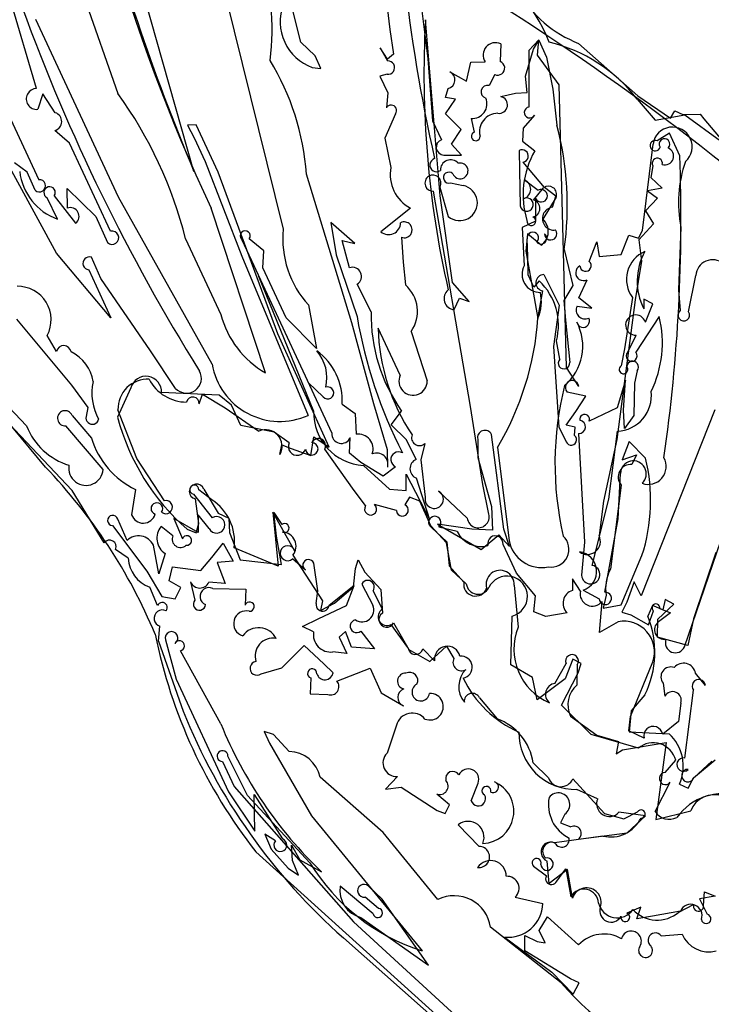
# Model space of a CAD drawing. Extents: x -1.41 to 6.2, y -5.19 to 2.16.
# Tile 10 of 15: x 1.69 to 2.49, y 0.12 to 1.25. Entities that reach past the tile are written whole.
import ezdxf

# ---------------------------------------------------------------- set-up
doc = ezdxf.new("R2010")
doc.units = 0

msp = doc.modelspace()

# ---------------------------------------------------------------- linework, layer by layer
at = {"layer": 'Default', "color": 5, "linetype": 'CONTINUOUS'}
for p, q in [((1.729736, 0.984586), (1.542558, 1.327291)), ((1.74549, 1.326906), (1.800548, 1.169398)), ((1.88853, 1.079311), (1.820594, 1.319087)), ((1.917515, 1.312927), (1.991737, 1.012395)), ((2.148716, 1.290354), (2.158945, 1.209263)), ((1.706598, 1.175029), (1.67607, 1.278603)), ((2.012024, 1.228561), (2.00069, 1.27454)), ((2.112043, 1.269018), (2.114959, 1.243153)), ((1.801248, 1.049586), (1.705648, 1.254602)), ((2.173296, 1.050929), (2.156235, 1.25451)), ((2.114959, 1.243153), (2.119429, 1.214902)), ((1.716851, 0.737619), (1.299014, 1.238999)), ((2.287369, 1.231324), (2.275857, 1.218777)), ((2.281227, 1.220411), (2.287438, 1.230926)), ((2.285684, 1.213522), (2.287369, 1.231324)), ((2.287438, 1.230926), (2.296007, 1.211106)), ((2.02856, 1.212817), (2.012024, 1.228561)), ((2.104051, 1.222034), (2.112528, 1.206987)), ((2.11248, 1.208854), (2.104051, 1.222034)), ((2.243361, 1.226612), (2.242792, 1.20622)), ((2.271917, 1.18929), (2.281227, 1.220411)), ((2.275857, 1.218777), (2.275929, 1.153611)), ((2.333367, 1.227197), (2.401891, 1.166379)), ((2.035349, 1.198049), (2.02856, 1.212817)), ((2.119429, 1.214902), (2.11248, 1.208854)), ((2.158945, 1.209263), (2.164191, 1.137756)), ((2.310767, 1.179453), (2.285684, 1.213522)), ((2.296007, 1.211106), (2.303319, 1.174319)), ((2.025328, 1.199321), (2.035349, 1.198049)), ((2.203779, 1.183599), (2.208693, 1.205568)), ((2.208693, 1.205568), (2.225361, 1.205792)), ((2.111886, 1.191454), (2.103333, 1.18922)), ((2.103333, 1.18922), (2.112899, 1.169904)), ((2.184569, 1.194416), (2.203779, 1.183599)), ((2.236426, 1.191251), (2.229911, 1.178445)), ((2.273837, 1.170278), (2.271917, 1.18929)), ((1.656586, 1.182352), (1.709157, 1.069612)), ((2.1793, 1.164717), (2.182422, 1.174892)), ((2.303319, 1.174319), (2.308291, 1.132581)), ((2.319145, 0.852631), (2.310767, 1.179453)), ((1.713807, 1.168879), (1.708046, 1.150984)), ((1.72822, 1.14704), (1.713807, 1.168879)), ((2.112899, 1.169904), (2.111057, 1.152763)), ((2.190822, 1.162699), (2.1793, 1.164717)), ((2.179331, 1.145671), (2.190822, 1.162699)), ((2.243207, 1.165767), (2.260214, 1.16959)), ((2.260214, 1.16959), (2.273837, 1.170278)), ((2.400918, 1.162831), (2.421768, 1.138541)), ((2.401891, 1.166379), (2.439589, 1.140663)), ((2.439589, 1.140663), (2.4446, 1.149424)), ((2.4446, 1.149424), (2.45368, 1.144807)), ((2.121573, 1.145721), (2.109201, 1.117665)), ((2.19752, 1.127718), (2.179331, 1.145671)), ((2.208968, 1.140554), (2.212717, 1.124451)), ((2.282333, 1.144224), (2.269138, 1.129298)), ((2.421768, 1.138541), (2.456259, 1.14444)), ((2.45368, 1.144807), (2.473919, 1.145195)), ((2.456259, 1.14444), (2.497351, 1.114532)), ((1.8912, 1.133109), (1.881272, 1.132859)), ((1.881272, 1.132859), (1.888918, 1.117915)), ((1.916549, 1.078379), (1.8912, 1.133109)), ((2.164191, 1.137756), (2.174659, 1.11577)), ((2.186399, 1.110751), (2.19752, 1.127718)), ((2.269138, 1.129298), (2.268493, 1.114156)), ((1.744533, 1.112058), (1.727783, 1.126414)), ((1.888918, 1.117915), (1.901543, 1.09084)), ((2.109201, 1.117665), (2.116258, 1.083904)), ((2.438472, 1.12337), (2.424303, 1.114388)), ((2.450194, 1.097352), (2.438472, 1.12337)), ((1.792126, 1.009994), (1.744533, 1.112058)), ((2.19772, 1.098022), (2.186399, 1.110751)), ((2.268493, 1.114156), (2.28266, 1.102986)), ((2.407329, 1.01092), (2.419324, 1.11084)), ((2.177298, 1.098185), (2.19772, 1.098022)), ((2.26459, 1.10339), (2.26505, 1.080311)), ((1.695849, 1.078432), (1.68126, 1.088991)), ((1.901543, 1.09084), (1.9438, 0.981374)), ((2.293754, 1.06075), (2.269363, 1.090036)), ((2.419212, 1.085645), (2.41681, 1.072197)), ((1.705055, 1.057496), (1.695849, 1.078432)), ((1.985367, 0.891361), (1.916549, 1.078379)), ((2.071196, 0.904178), (2.018757, 1.076095)), ((2.26505, 1.080311), (2.265764, 1.039327)), ((2.41681, 1.072197), (2.430039, 1.059821)), ((1.74214, 1.059469), (1.775022, 1.026956)), ((1.742201, 1.036752), (1.74214, 1.059469)), ((2.172874, 1.061081), (2.182599, 1.02708)), ((2.18531, 1.065963), (2.199932, 1.062904)), ((2.270811, 1.069309), (2.286728, 1.057473)), ((2.281037, 1.046084), (2.292554, 1.060103)), ((2.30715, 1.050525), (2.293754, 1.06075)), ((2.430039, 1.059821), (2.412834, 1.0567)), ((1.730889, 1.024068), (1.718848, 1.04883)), ((1.727035, 1.05099), (1.751697, 1.019409)), ((1.909642, 0.856571), (1.801248, 1.049586)), ((2.208314, 0.807616), (2.16567, 1.056503)), ((2.18749, 0.950864), (2.173296, 1.050929)), ((2.283604, 1.047887), (2.283484, 1.021908)), ((2.307269, 1.049296), (2.291953, 1.023896)), ((2.303034, 1.037729), (2.30715, 1.050525)), ((2.424701, 1.048302), (2.410684, 1.0335)), ((2.412834, 1.0567), (2.424701, 1.048302)), ((1.971449, 0.84639), (1.908445, 1.036717)), ((2.13885, 1.036893), (2.104723, 1.009484)), ((1.775022, 1.026956), (1.788651, 0.997021)), ((2.410684, 1.0335), (2.419734, 1.018468)), ((2.046639, 1.020379), (2.053005, 0.982931)), ((2.074603, 0.995769), (2.046639, 1.020379)), ((2.283484, 1.021908), (2.267928, 1.014599)), ((2.267928, 1.014599), (2.270439, 0.970162)), ((2.419734, 1.018468), (2.402898, 1.000251)), ((2.451585, 1.014797), (2.448687, 0.942481)), ((2.128448, 1.003165), (2.130523, 0.974438)), ((2.274158, 1.007063), (2.272241, 0.987089)), ((2.274477, 0.980845), (2.273813, 1.001287)), ((2.289918, 0.993973), (2.274158, 1.007063)), ((2.382541, 0.983052), (2.391386, 1.005577)), ((2.391386, 1.005577), (2.402499, 1.00192)), ((2.402499, 1.00192), (2.407329, 1.01092)), ((1.878975, 1.00121), (1.919679, 0.91392)), ((1.943398, 1.000802), (1.955032, 0.976133)), ((1.969231, 0.987572), (1.952526, 1.001226)), ((2.059873, 0.999229), (2.074603, 0.995769)), ((2.068503, 0.96796), (2.059873, 0.999229)), ((2.345628, 0.97516), (2.354209, 0.997954)), ((2.354209, 0.997954), (2.356896, 0.98096)), ((2.402898, 1.000251), (2.405849, 0.975516)), ((1.792595, 0.910126), (1.729736, 0.984586)), ((1.780744, 0.95553), (1.769977, 0.98008)), ((1.9438, 0.981374), (2.020635, 0.79734)), ((1.968187, 0.967641), (1.969231, 0.987572)), ((2.053005, 0.982931), (2.077101, 0.911539)), ((2.272241, 0.987089), (2.280123, 0.944113)), ((2.274875, 0.959652), (2.274477, 0.980845)), ((2.316672, 0.98882), (2.326613, 0.947536)), ((2.356896, 0.98096), (2.382541, 0.983052)), ((1.955032, 0.976133), (2.047961, 0.776845)), ((1.99507, 0.909989), (1.968187, 0.967641)), ((2.130523, 0.974438), (2.133041, 0.947976)), ((2.405849, 0.975516), (2.398669, 0.930729)), ((1.766868, 0.965568), (1.792595, 0.910126)), ((1.963321, 0.958359), (2.026967, 0.80215)), ((2.281661, 0.94554), (2.274875, 0.959652)), ((2.293266, 0.960043), (2.310757, 0.924593)), ((2.460293, 0.91703), (2.468758, 0.95891)), ((1.838184, 0.871785), (1.780744, 0.95553)), ((2.093529, 0.916916), (2.077399, 0.948879)), ((2.206838, 0.928815), (2.18749, 0.950864)), ((2.287804, 0.952649), (2.281661, 0.94554)), ((2.326613, 0.947536), (2.31613, 0.930022)), ((2.333588, 0.933288), (2.343063, 0.954035)), ((2.280123, 0.944113), (2.286132, 0.90941)), ((2.286132, 0.90941), (2.291938, 0.941235)), ((2.348491, 0.921318), (2.333588, 0.933288)), ((2.395476, 0.93353), (2.386517, 0.874169)), ((2.448687, 0.942481), (2.450844, 0.918494)), ((2.020956, 0.924911), (2.03036, 0.87458)), ((2.189484, 0.919511), (2.195683, 0.932869)), ((2.195683, 0.932869), (2.206838, 0.928815)), ((2.310757, 0.924593), (2.304341, 0.876876)), ((2.31613, 0.930022), (2.318311, 0.90725)), ((2.331643, 0.923556), (2.348491, 0.921318)), ((2.398669, 0.930729), (2.377625, 0.769331)), ((2.408781, 0.931412), (2.4087, 0.920544)), ((2.419166, 0.926285), (2.408781, 0.931412)), ((2.410527, 0.905197), (2.419166, 0.926285)), ((2.426427, 0.911392), (2.39934, 0.870294)), ((1.683233, 0.908305), (1.746885, 0.832294)), ((2.03036, 0.87458), (1.99507, 0.909989)), ((2.096533, 0.810711), (2.071196, 0.904178)), ((2.318311, 0.90725), (2.323018, 0.858546)), ((1.729806, 0.871121), (1.718979, 0.889716)), ((2.044848, 0.760433), (1.985367, 0.891361)), ((2.12707, 0.843817), (2.101479, 0.89817)), ((2.139639, 0.89432), (2.158312, 0.837068)), ((2.3901, 0.870537), (2.399812, 0.890019)), ((2.304341, 0.876876), (2.31046, 0.783515)), ((2.311614, 0.862144), (2.307624, 0.883494)), ((1.86725, 0.828538), (1.838184, 0.871785)), ((2.386517, 0.874169), (2.382501, 0.854604)), ((1.621896, 0.862378), (1.694997, 0.785143)), ((2.333702, 0.830714), (2.319145, 0.852631)), ((2.401062, 0.848935), (2.398121, 0.834363)), ((1.746885, 0.832294), (1.765984, 0.806326)), ((2.020965, 0.83474), (2.037838, 0.818674)), ((2.387427, 0.837994), (2.377892, 0.805864)), ((2.385277, 0.803413), (2.387427, 0.837994)), ((2.398121, 0.834363), (2.397304, 0.79732)), ((1.747938, 0.71039), (1.638778, 0.825238)), ((1.815696, 0.829065), (1.800336, 0.795138)), ((1.917767, 0.820542), (1.851092, 0.823602)), ((1.89461, 0.810482), (1.898508, 0.821958)), ((1.898508, 0.821958), (1.92484, 0.806016)), ((1.932093, 0.80923), (1.917767, 0.820542)), ((2.341697, 0.819507), (2.320042, 0.824272)), ((2.330005, 0.801946), (2.341697, 0.819507)), ((1.942662, 0.785544), (1.932093, 0.80923)), ((2.06002, 0.810142), (2.074895, 0.7993)), ((2.112179, 0.757441), (2.096533, 0.810711)), ((1.747732, 0.797155), (1.770091, 0.770988)), ((1.765984, 0.806326), (1.763906, 0.796096)), ((1.822617, 0.747424), (1.800727, 0.803741)), ((1.92484, 0.806016), (1.963751, 0.779223)), ((2.074895, 0.7993), (2.075976, 0.775502)), ((2.116709, 0.786195), (2.128688, 0.802356)), ((2.222708, 0.717593), (2.208314, 0.807616)), ((2.318732, 0.785831), (2.330005, 0.801946)), ((2.377892, 0.805864), (2.34562, 0.790702)), ((2.386499, 0.782105), (2.385277, 0.803413)), ((2.397304, 0.79732), (2.386499, 0.782105)), ((2.490902, 0.803653), (2.405609, 0.588589)), ((1.783614, 0.734846), (1.740601, 0.785278)), ((1.981444, 0.77807), (1.942662, 0.785544)), ((2.134281, 0.769197), (2.116709, 0.786195)), ((2.329518, 0.783807), (2.318732, 0.785831)), ((1.998673, 0.765621), (1.981444, 0.77807)), ((2.24694, 0.665628), (2.232616, 0.775219)), ((2.31046, 0.783515), (2.318334, 0.768844)), ((2.328721, 0.774236), (2.329518, 0.783807)), ((2.333328, 0.776258), (2.3403, 0.650901)), ((2.368333, 0.700348), (2.378192, 0.778889)), ((1.987992, 0.752186), (1.990073, 0.763458)), ((1.990073, 0.763458), (2.001106, 0.759013)), ((2.023817, 0.751002), (2.027269, 0.772558)), ((2.027269, 0.772558), (2.044848, 0.760433)), ((2.068216, 0.753565), (2.069212, 0.771799)), ((2.145574, 0.746435), (2.134281, 0.769197)), ((2.155601, 0.764846), (2.150899, 0.746071)), ((2.216653, 0.769711), (2.216948, 0.74852)), ((2.377625, 0.769331), (2.362118, 0.698127)), ((2.39172, 0.767229), (2.383555, 0.745778)), ((2.410823, 0.747981), (2.39172, 0.767229)), ((2.001106, 0.759013), (2.023817, 0.751002)), ((2.073952, 0.710344), (2.039811, 0.758431)), ((2.081618, 0.742842), (2.068216, 0.753565)), ((2.11254, 0.737427), (2.112179, 0.757441)), ((2.239709, 0.760282), (2.252903, 0.65284)), ((2.383555, 0.745778), (2.400428, 0.751596)), ((2.400428, 0.751596), (2.395027, 0.740615)), ((1.854517, 0.698732), (1.822617, 0.747424)), ((2.107427, 0.727048), (2.081618, 0.742842)), ((2.150899, 0.746071), (2.156014, 0.70287)), ((2.216948, 0.74852), (2.232556, 0.692022)), ((2.084466, 0.739326), (2.114469, 0.71216)), ((2.121696, 0.737929), (2.107427, 0.727048)), ((2.13384, 0.710618), (2.133888, 0.729544)), ((2.133888, 0.729544), (2.161429, 0.67669)), ((2.37886, 0.677646), (2.381731, 0.730289)), ((2.161429, 0.67669), (2.145861, 0.724645)), ((2.229545, 0.683212), (2.222708, 0.717593)), ((1.78488, 0.649923), (1.747938, 0.71039)), ((1.820897, 0.711674), (1.816457, 0.682554)), ((1.887867, 0.706314), (1.909693, 0.678921)), ((1.90924, 0.699686), (1.89424, 0.711208)), ((1.899797, 0.71216), (1.916503, 0.684112)), ((2.087063, 0.692992), (2.073952, 0.710344)), ((2.114469, 0.71216), (2.13384, 0.710618)), ((2.171231, 0.709919), (2.204533, 0.678533)), ((2.38248, 0.716669), (2.369992, 0.6195)), ((1.894357, 0.672453), (1.890263, 0.700946)), ((2.12257, 0.687254), (2.097195, 0.694485)), ((2.137971, 0.702867), (2.132352, 0.694044)), ((2.149687, 0.69811), (2.137971, 0.702867)), ((2.162282, 0.669713), (2.149687, 0.69811)), ((2.349173, 0.623852), (2.368333, 0.700348)), ((2.362118, 0.698127), (2.35701, 0.658342)), ((1.916503, 0.684112), (1.928863, 0.678495)), ((1.979909, 0.68528), (1.985937, 0.622967)), ((2.00522, 0.640462), (1.979909, 0.68528)), ((1.980738, 0.684985), (1.990155, 0.67109)), ((1.98407, 0.657738), (1.980738, 0.684985)), ((2.232556, 0.692022), (2.233606, 0.664827)), ((1.811245, 0.65277), (1.800367, 0.677281)), ((1.865185, 0.67805), (1.875175, 0.654489)), ((1.893609, 0.661999), (1.865185, 0.67805)), ((1.891282, 0.661435), (1.894357, 0.672453)), ((1.893455, 0.682557), (1.893609, 0.661999)), ((1.906047, 0.666731), (1.893455, 0.682557)), ((1.928863, 0.678495), (1.929673, 0.661869)), ((2.209697, 0.665805), (2.170054, 0.67145)), ((2.170054, 0.67145), (2.220541, 0.642419)), ((2.363618, 0.592875), (2.37886, 0.677646)), ((2.455731, 0.529858), (2.506935, 0.679309)), ((1.794351, 0.670011), (1.83408, 0.617215)), ((1.86423, 0.658183), (1.850502, 0.668842)), ((1.880541, 0.66577), (1.891282, 0.661435)), ((1.929673, 0.661869), (1.942115, 0.630259)), ((2.180723, 0.649873), (2.162282, 0.669713)), ((2.163252, 0.667631), (2.180829, 0.65099)), ((2.192834, 0.663132), (2.171599, 0.668278)), ((2.233606, 0.664827), (2.209697, 0.665805)), ((2.253317, 0.645917), (2.24694, 0.665628)), ((1.90934, 0.633032), (1.922504, 0.649516)), ((1.922504, 0.649516), (1.933714, 0.628944)), ((1.989675, 0.624833), (1.98407, 0.657738)), ((2.186199, 0.618423), (2.180723, 0.649873)), ((2.180829, 0.65099), (2.183782, 0.623606)), ((2.220541, 0.642419), (2.241173, 0.659102)), ((2.241173, 0.659102), (2.253317, 0.645917)), ((2.3403, 0.650901), (2.336594, 0.612539)), ((1.812667, 0.632193), (1.797997, 0.642474)), ((1.84805, 0.6142), (1.841688, 0.647417)), ((1.855391, 0.637702), (1.84805, 0.6142)), ((1.985937, 0.622967), (1.935033, 0.644375)), ((2.261398, 0.614904), (2.245915, 0.648107)), ((2.4918, 0.638987), (2.466198, 0.562147)), ((1.896447, 0.617997), (1.90934, 0.633032)), ((1.933714, 0.628944), (1.915406, 0.627295)), ((1.915406, 0.627295), (1.924728, 0.603189)), ((1.942115, 0.630259), (1.989675, 0.624833)), ((2.017371, 0.618596), (2.002684, 0.631567)), ((2.003018, 0.635624), (2.037279, 0.58314)), ((2.031907, 0.594374), (2.027071, 0.626505)), ((2.075397, 0.620346), (2.078524, 0.630387)), ((2.078524, 0.630387), (2.086117, 0.616147)), ((2.38267, 0.578542), (2.406598, 0.635233)), ((1.83408, 0.617215), (1.851563, 0.588007)), ((1.859756, 0.606161), (1.863838, 0.622345)), ((1.863838, 0.622345), (1.896447, 0.617997)), ((2.07294, 0.599269), (2.075397, 0.620346)), ((2.086117, 0.616147), (2.104662, 0.596045)), ((2.183782, 0.623606), (2.200637, 0.604433)), ((2.186199, 0.618423), (2.203441, 0.602616)), ((2.283402, 0.588711), (2.261398, 0.614904)), ((1.873556, 0.598486), (1.859756, 0.606161)), ((1.884573, 0.604879), (1.889714, 0.583814)), ((1.924728, 0.603189), (1.90581, 0.604438)), ((2.326367, 0.608429), (2.326207, 0.594919)), ((2.335427, 0.594176), (2.326367, 0.608429)), ((2.397545, 0.604893), (2.389037, 0.5814)), ((2.405609, 0.588589), (2.397545, 0.604893)), ((1.84623, 0.577459), (1.837355, 0.598792)), ((1.866827, 0.585128), (1.873556, 0.598486)), ((1.910266, 0.597321), (1.948588, 0.596333)), ((1.948588, 0.596333), (1.947728, 0.577923)), ((2.030017, 0.579928), (2.031907, 0.594374)), ((2.073628, 0.600652), (2.044585, 0.577202)), ((2.051177, 0.580276), (2.07294, 0.599269)), ((2.064757, 0.577413), (2.073628, 0.600652)), ((2.082704, 0.602325), (2.095275, 0.577868)), ((2.106613, 0.573415), (2.09558, 0.5944)), ((2.104662, 0.596045), (2.106396, 0.568811)), ((2.258656, 0.601066), (2.263548, 0.552579)), ((2.338569, 0.595365), (2.357092, 0.585391)), ((1.851563, 0.588007), (1.866827, 0.585128)), ((2.037279, 0.58314), (2.034839, 0.572006)), ((2.281576, 0.570188), (2.283402, 0.588711)), ((2.357498, 0.546564), (2.360456, 0.582389)), ((2.365103, 0.589691), (2.361848, 0.57459)), ((2.389037, 0.5814), (2.383106, 0.570035)), ((2.433218, 0.584428), (2.43085, 0.572432)), ((2.443296, 0.578984), (2.433218, 0.584428)), ((2.03306, 0.562632), (2.064757, 0.577413)), ((2.034839, 0.572006), (2.051177, 0.580276)), ((2.295279, 0.564934), (2.281576, 0.570188)), ((2.320092, 0.569258), (2.295279, 0.564934)), ((2.361848, 0.57459), (2.38267, 0.578542)), ((2.383106, 0.570035), (2.393681, 0.566895)), ((2.418573, 0.577773), (2.413307, 0.565288)), ((2.414013, 0.555245), (2.419939, 0.571329)), ((2.43085, 0.572432), (2.418573, 0.577773)), ((2.424872, 0.561931), (2.443296, 0.578984)), ((2.439581, 0.569144), (2.425496, 0.558571)), ((2.427136, 0.574169), (2.439581, 0.569144)), ((2.013955, 0.553274), (2.03306, 0.562632)), ((2.255102, 0.509152), (2.256628, 0.565349)), ((2.378875, 0.558794), (2.357498, 0.546564)), ((2.393681, 0.566895), (2.414013, 0.555245)), ((2.424445, 0.54103), (2.424872, 0.561931)), ((2.466198, 0.562147), (2.459471, 0.531347)), ((1.847417, 0.536492), (1.849286, 0.553609)), ((2.026903, 0.547342), (2.013955, 0.553274)), ((2.063672, 0.547404), (2.05642, 0.540861)), ((2.070794, 0.529599), (2.063672, 0.547404)), ((2.081414, 0.547961), (2.09741, 0.527595)), ((2.135969, 0.528958), (2.116564, 0.555784)), ((2.119315, 0.557521), (2.136931, 0.526665)), ((1.847417, 0.536492), (1.875936, 0.455615)), ((1.855708, 0.537888), (1.867976, 0.492405)), ((2.05642, 0.540861), (2.065218, 0.522181)), ((2.459471, 0.531347), (2.424445, 0.54103)), ((1.919666, 0.440709), (1.872832, 0.525134)), ((1.990196, 0.505592), (2.015838, 0.531211)), ((2.015838, 0.531211), (2.038735, 0.510162)), ((2.065218, 0.522181), (2.049237, 0.52388)), ((2.09741, 0.527595), (2.070794, 0.529599)), ((2.136931, 0.526665), (2.161295, 0.512998)), ((2.166791, 0.51352), (2.153355, 0.527432)), ((2.161295, 0.512998), (2.180713, 0.53066)), ((2.180713, 0.53066), (2.189048, 0.516271)), ((2.326812, 0.515744), (2.317949, 0.492941)), ((2.336455, 0.510586), (2.326812, 0.515744)), ((2.393271, 0.449515), (2.419249, 0.512431)), ((1.966091, 0.498657), (1.990196, 0.505592)), ((2.038735, 0.510162), (2.049446, 0.499923)), ((2.053869, 0.490092), (2.092301, 0.50512)), ((2.092301, 0.50512), (2.105089, 0.476871)), ((2.280028, 0.494289), (2.255102, 0.509152)), ((2.305967, 0.487606), (2.318822, 0.510527)), ((2.331677, 0.509151), (2.331355, 0.485676)), ((2.332606, 0.499622), (2.336455, 0.510586)), ((1.867976, 0.492405), (1.92861, 0.362375)), ((2.023647, 0.494001), (2.022791, 0.475388)), ((2.285555, 0.468461), (2.280028, 0.494289)), ((2.317949, 0.492941), (2.285555, 0.468461)), ((2.313589, 0.462253), (2.332606, 0.499622)), ((2.480048, 0.485172), (2.468362, 0.499219)), ((2.431187, 0.487972), (2.433037, 0.472748)), ((2.456189, 0.401345), (2.466109, 0.479697)), ((2.022791, 0.475388), (2.043254, 0.474802)), ((2.105089, 0.476871), (2.130921, 0.461823)), ((2.218845, 0.470837), (2.239052, 0.446692)), ((2.410022, 0.4744), (2.394052, 0.455767)), ((2.347729, 0.428595), (2.313589, 0.462253)), ((2.394052, 0.455767), (2.391684, 0.43166)), ((2.451527, 0.46476), (2.448765, 0.443539)), ((2.323934, 0.449888), (2.354554, 0.427757)), ((2.391243, 0.432926), (2.393271, 0.449515)), ((2.122653, 0.439195), (2.111786, 0.4069)), ((2.408972, 0.424196), (2.391243, 0.432926)), ((2.448765, 0.443539), (2.430561, 0.428853)), ((1.980535, 0.428539), (1.96976, 0.43205)), ((1.96976, 0.43205), (1.976051, 0.418382)), ((1.998726, 0.408872), (1.980535, 0.428539)), ((2.402403, 0.412607), (2.347729, 0.428595)), ((2.354554, 0.427757), (2.379386, 0.420516)), ((2.391684, 0.43166), (2.437919, 0.429468)), ((1.976051, 0.418382), (2.02436, 0.334501)), ((2.379386, 0.420516), (2.376639, 0.406323)), ((2.376639, 0.406323), (2.383892, 0.410697)), ((2.383892, 0.410697), (2.434702, 0.419326)), ((2.434702, 0.419326), (2.422574, 0.330119)), ((1.950524, 0.358198), (1.927854, 0.403437)), ((2.433397, 0.384668), (2.445566, 0.398878)), ((2.466225, 0.37844), (2.491234, 0.399297)), ((1.921475, 0.397393), (1.934907, 0.368589)), ((2.280892, 0.395634), (2.298556, 0.37861)), ((2.48723, 0.397868), (2.466538, 0.378586)), ((2.107214, 0.315172), (2.034625, 0.379264)), ((2.12382, 0.380005), (2.110072, 0.365229)), ((2.326617, 0.377202), (2.363057, 0.337383)), ((2.460088, 0.36651), (2.466225, 0.37844)), ((1.934907, 0.368589), (2.072906, 0.212001)), ((2.110072, 0.365229), (2.128113, 0.367635)), ((2.128113, 0.367635), (2.169698, 0.340877)), ((2.209177, 0.352045), (2.217098, 0.372221)), ((2.355344, 0.35428), (2.331304, 0.365067)), ((2.421714, 0.339365), (2.439288, 0.373264)), ((2.450009, 0.371321), (2.460088, 0.36651)), ((1.92861, 0.362375), (1.958889, 0.316776)), ((2.022663, 0.280357), (1.950524, 0.358198)), ((1.958287, 0.359313), (1.990821, 0.307836)), ((1.958889, 0.316776), (1.958287, 0.359313)), ((2.183847, 0.347434), (2.169205, 0.359697)), ((2.179106, 0.337126), (2.183847, 0.347434)), ((2.02436, 0.334501), (2.152333, 0.178372)), ((2.169698, 0.340877), (2.179106, 0.337126)), ((2.317224, 0.336553), (2.312398, 0.326494)), ((2.363057, 0.337383), (2.385584, 0.331099)), ((2.410774, 0.334431), (2.379941, 0.338747)), ((2.385584, 0.331099), (2.401503, 0.339262)), ((2.389487, 0.315072), (2.410774, 0.334431)), ((2.422574, 0.330119), (2.462988, 0.340214)), ((2.194106, 0.324269), (2.218249, 0.299249)), ((2.312398, 0.326494), (2.324272, 0.321799)), ((1.970639, 0.313359), (1.977876, 0.295843)), ((1.982686, 0.305562), (1.970639, 0.313359)), ((2.170576, 0.237842), (2.107214, 0.315172)), ((2.361256, 0.311103), (2.30551, 0.303467)), ((2.333079, 0.307585), (2.389487, 0.315072)), ((1.977876, 0.295843), (1.997308, 0.274206)), ((2.001525, 0.300537), (2.0111, 0.283746)), ((2.002454, 0.282889), (2.001525, 0.300537)), ((2.358729, -0.067062), (1.960286, 0.293092)), ((1.997308, 0.274206), (2.009502, 0.266104)), ((2.009502, 0.266104), (2.002454, 0.282889)), ((2.0111, 0.283746), (2.036127, 0.26983)), ((2.281189, 0.276238), (2.296021, 0.265167)), ((2.299281, 0.25623), (2.296978, 0.282264)), ((2.308038, 0.258958), (2.318513, 0.27332)), ((2.318513, 0.27332), (2.324388, 0.241127)), ((2.32048, 0.272528), (2.299281, 0.25623)), ((2.326247, 0.239493), (2.32048, 0.272528)), ((2.095862, 0.2213), (2.057506, 0.253364)), ((2.106141, 0.238076), (2.090262, 0.25332)), ((2.1018, 0.227643), (2.086466, 0.240751)), ((2.2601, 0.240586), (2.291925, 0.233095)), ((2.491244, 0.241615), (2.473119, 0.238762)), ((2.477836, 0.23098), (2.478695, 0.246641)), ((2.478695, 0.246641), (2.491282, 0.241559)), ((2.15994, 0.162059), (2.106141, 0.238076)), ((2.405271, 0.229077), (2.389, 0.222156)), ((2.400597, 0.215393), (2.405271, 0.229077)), ((2.449253, 0.223409), (2.46632, 0.231953)), ((2.473119, 0.238762), (2.481924, 0.220857)), ((2.081561, 0.217081), (2.15994, 0.162059)), ((2.287851, 0.201936), (2.297239, 0.217822)), ((2.297239, 0.217822), (2.333366, 0.185324)), ((2.418565, 0.218415), (2.400597, 0.215393)), ((2.450971, 0.224211), (2.418565, 0.218415)), ((2.072906, 0.212001), (2.329209, -0.02279)), ((2.313024, 0.141703), (2.231452, 0.205885)), ((2.261694, 0.016749), (2.06136, 0.193502)), ((2.247755, 0.194471), (2.302233, 0.153836)), ((2.271055, 0.19629), (2.285306, 0.189448)), ((2.271135, 0.1786), (2.271055, 0.19629)), ((2.294722, 0.187894), (2.287851, 0.201936)), ((2.428819, 0.196034), (2.453117, 0.197971)), ((2.285306, 0.189448), (2.294722, 0.187894)), ((2.323855, 0.146343), (2.271135, 0.1786)), ((2.302233, 0.153836), (2.327161, 0.128549)), ((2.333964, 0.141651), (2.323855, 0.146343)), ((2.327161, 0.128549), (2.333964, 0.141651))]:
    msp.add_line(p, q, dxfattribs=at)
for centre, radius, start, end in [((3.785722, 1.918951), 2.074248, 186.431536, 205.171385), ((4.1577, 2.035061), 2.462233, 194.224537, 202.840288), ((1.697909, 1.242644), 0.280938, 352.829668, 378.855835), ((2.129939, 1.164549), 0.180903, 20.712073, 65.917051), ((3.90743, 1.49086), 1.785301, 185.898927, 192.843218), ((2.382373, 1.354572), 0.136477, 209.85308, 248.956703), ((3.792451, 2.03468), 2.237689, 200.035716, 212.010048), ((2.044727, 1.252342), 0.056458, 159.666225, 249.903756), ((0.689934, -1.185191), 2.906059, 47.059719, 57.811553), ((3.275676, 1.191588), 1.121208, 176.782867, 192.847627), ((2.237194, 1.213753), 0.014261, 64.376275, 213.934077), ((2.257429, 1.052232), 0.181167, 37.624517, 76.685448), ((1.72124, 1.0533), 0.298388, 4.381207, 31.133627), ((2.112795, 1.199196), 0.007796, 263.300578, 451.960563), ((2.239749, 1.198676), 0.008135, 245.888415, 428.036533), ((2.179754, 1.185065), 0.010517, 284.695636, 422.754133), ((1.706649, 1.162966), 0.012063, 90.245834, 276.648494), ((2.227981, 1.171226), 0.007472, 75.027879, 254.761558), ((1.399457, 0.879987), 0.494603, 14.187213, 35.812787), ((2.210496, 1.157369), 0.016885, 264.806073, 383.18668), ((2.24128, 1.156113), 0.009844, 261.549114, 438.708028), ((2.116534, 1.149569), 0.00634, 322.632696, 509.750313), ((2.276786, 1.147317), 0.006351, 97.750216, 330.85906), ((1.724902, 1.136793), 0.010771, 285.510712, 432.05645), ((2.239858, 1.125235), 0.021141, 90.068242, 194.039589), ((2.950032, 1.524385), 0.608662, 218.534853, 238.437081), ((1.951939, 1.039683), 0.368262, 352.061109, 374.611378), ((2.441833, 1.107695), 0.022728, 311.363393, 532.047677), ((2.17773, 1.10724), 0.009065, 109.797016, 267.269993), ((2.214338, 1.119692), 0.005027, 108.808289, 364.725756), ((2.432626, 1.110872), 0.00618, 312.661038, 574.974005), ((2.26798, 1.097072), 0.00717, 281.116669, 478.222451), ((2.421843, 1.10897), 0.00595, 65.579579, 343.991096), ((2.432983, 1.096933), 0.010146, 252.733011, 427.812336), ((2.168966, 1.086627), 0.007702, 106.379795, 306.049503), ((2.185337, 1.080835), 0.011847, 41.493667, 182.103454), ((2.370882, 1.052196), 0.101797, 150.07076, 197.023872), ((2.424266, 1.088638), 0.005873, 346.276787, 570.632361), ((0.536826, 1.022208), 1.914843, 351.777306, 362.249023), ((2.159116, 1.075566), 0.043661, 168.990782, 242.345002), ((2.196326, 1.079805), 0.009128, 201.02284, 463.398781), ((2.592009, 1.043149), 0.143257, 160.640702, 191.414731), ((1.753096, 1.086735), 0.066485, 186.670672, 250.488115), ((1.70988, 1.062615), 0.007034, 226.694358, 455.897353), ((2.164868, 1.065723), 0.009254, 329.894795, 634.972105), ((2.183337, 1.072007), 0.006358, 45.342762, 288.084058), ((1.721642, 1.054835), 0.006623, 324.517078, 605.042721), ((2.195732, 1.042831), 0.020507, 230.178946, 438.183142), ((2.266519, 1.058787), 0.011364, 289.024842, 427.807013), ((2.290057, 1.051086), 0.007203, 206.365888, 477.528984), ((2.298459, 1.052722), 0.009452, 338.750244, 488.662008), ((2.27325, 1.040996), 0.00767, 192.568674, 473.244948), ((1.745705, 1.027399), 0.009988, 306.865727, 470.537903), ((2.278565, 1.036413), 0.009983, 281.224137, 435.662184), ((2.304704, 1.024624), 0.013211, 97.264949, 278.492661), ((2.278669, 1.021801), 0.005158, 173.414359, 429.113049), ((2.113661, 1.019955), 0.013767, 229.516325, 359.332088), ((2.131754, 1.011714), 0.009166, 248.854685, 478.173424), ((2.279359, 1.009722), 0.018961, 303.841075, 408.380595), ((1.793929, 1.002559), 0.00765, 226.377758, 463.632251), ((1.94779, 1.004708), 0.005878, 323.675105, 581.643064), ((2.104176, 1.001327), 0.112982, 174.378256, 222.559306), ((2.280348, 1.002349), 0.00662, 312.446972, 549.226021), ((2.289722, 1.002008), 0.006688, 222.808882, 411.22303), ((2.30105, 1.007135), 0.00714, 179.298408, 398.272341), ((1.767662, 0.972987), 0.007461, 71.928413, 263.891621), ((2.423845, 0.954324), 0.035173, 113.380816, 216.241027), ((2.471036, 0.952467), 0.070035, 150.824259, 207.117643), ((2.071621, 0.957799), 0.010628, 302.931036, 467.062194), ((2.288647, 0.96022), 0.020745, 151.363727, 271.462899), ((2.338916, 0.961981), 0.008963, 116.51669, 297.564902), ((2.341407, 0.970221), 0.006497, 181.947839, 409.48307), ((2.488451, 0.9574), 0.019751, 349.490388, 535.615202), ((2.293352, 0.950586), 0.009457, 90.522224, 261.396294), ((1.684698, 0.907737), 0.038729, 332.269836, 450.658916), ((2.106962, 0.917536), 0.040084, 324.606862, 409.412445), ((2.240127, 0.901567), 0.069875, 345.010184, 406.974353), ((2.190473, 0.932256), 0.012783, 128.371913, 265.56292), ((2.239419, 0.929093), 0.05083, 337.359681, 371.793415), ((2.340649, 0.918844), 0.010164, 152.378305, 295.879834), ((2.025822, 0.941683), 0.109713, 194.657706, 240.291751), ((2.619527, 1.004694), 0.550368, 189.744846, 207.090274), ((2.283964, 0.912685), 0.190482, 178.727385, 215.395124), ((2.399371, 0.901702), 0.011691, 17.395493, 272.162074), ((2.303174, 0.880816), 0.12699, 333.873756, 373.932448), ((2.454853, 0.913146), 0.006684, 126.85918, 395.523954), ((1.943703, 0.934657), 0.34355, 329.498126, 355.805155), ((2.278844, 0.87707), 0.05927, 310.241504, 388.049067), ((2.338429, 0.906411), 0.007424, 191.421322, 386.294418), ((2.332557, 0.903978), 0.231151, 181.439728, 213.965964), ((1.738093, 0.86957), 0.008432, 8.094126, 169.400212), ((1.726456, 0.829242), 0.046075, 8.774344, 64.294669), ((1.988119, 0.813748), 0.071991, 357.12851, 413.900596), ((1.994719, 0.840628), 0.047559, 346.806135, 401.139992), ((2.394606, 0.866067), 0.006347, 135.225918, 401.75974), ((1.987985, 0.869768), 0.079446, 189.561769, 294.265659), ((2.316454, 0.857615), 0.006629, 136.902355, 368.07804), ((2.385179, 0.850402), 0.004983, 122.502692, 401.365716), ((2.395718, 0.853173), 0.00682, 321.577474, 535.613878), ((1.833106, 0.824465), 0.018007, 357.251314, 525.198824), ((1.879934, 0.840189), 0.017224, 222.568423, 389.048716), ((2.141925, 0.836895), 0.016389, 155.014848, 360.607055), ((1.832605, 0.822922), 0.062066, 167.580939, 209.061322), ((1.834938, 0.804858), 0.03423, 86.845585, 181.871048), ((1.880177, 0.861439), 0.048801, 207.326871, 269.806787), ((2.679019, 0.741289), 0.37304, 165.953676, 192.928334), ((2.325854, 0.82965), 0.007919, 7.720925, 222.776286), ((2.043193, 0.823144), 0.006975, 219.857286, 468.133723), ((2.37597, 0.820302), 0.041473, 273.070046, 366.359643), ((1.88725, 0.811142), 0.00739, 354.877164, 528.317278), ((1.73957, 0.793976), 0.008759, 21.283951, 276.762907), ((2.088592, 0.800826), 0.061639, 178.769772, 266.16183), ((2.340268, 0.792717), 0.005719, 339.366448, 550.196033), ((1.767235, 0.813727), 0.077688, 201.588534, 252.608338), ((1.771126, 0.794416), 0.007412, 166.89686, 347.204678), ((2.05069, 0.860805), 0.258823, 194.69736, 228.898421), ((2.333443, 0.784027), 0.00777, 269.152225, 441.139833), ((1.971246, 0.761557), 0.01919, 330.767923, 472.989261), ((2.058975, 0.775958), 0.011049, 175.392726, 337.887278), ((2.078569, 0.758529), 0.01717, 340.764108, 458.689037), ((2.149289, 0.771412), 0.009108, 157.932731, 313.873858), ((2.224962, 0.771516), 0.008502, 25.816509, 192.25843), ((2.324691, 0.769299), 0.006373, 184.094209, 410.770329), ((1.863156, 0.799289), 0.097273, 196.914222, 244.250715), ((2.007801, 0.761229), 0.01013, 154.301505, 343.483764), ((2.024759, 0.758671), 0.007253, 182.549261, 448.558818), ((2.032422, 0.762269), 0.008326, 332.547385, 513.973051), ((2.09961, 0.740492), 0.013289, 346.661478, 471.311046), ((2.125193, 0.746201), 0.008981, 61.048311, 247.087443), ((1.763714, 0.736384), 0.019959, 170.75485, 355.581058), ((2.150004, 0.735596), 0.011709, 112.233003, 249.278963), ((2.39377, 0.726014), 0.014655, 85.081571, 219.61432), ((2.396645, 0.729855), 0.014921, 312.186171, 538.331412), ((2.205245, 0.699232), 0.211279, 342.367213, 373.340255), ((2.41378, 0.738324), 0.02078, 249.978148, 388.834827), ((1.262712, 0.301124), 0.629897, 22.709589, 43.86509), ((1.891681, 0.7094), 0.008572, 18.783457, 260.478815), ((1.888991, 0.711446), 0.005254, 357.408803, 617.640348), ((2.166379, 0.700442), 0.010646, 166.817134, 422.89095), ((1.845673, 0.689621), 0.00674, 323.255573, 611.938349), ((1.856072, 0.691302), 0.007591, 228.818008, 461.822057), ((1.878432, 0.651651), 0.057066, 352.674948, 417.325052), ((2.092824, 0.689016), 0.007, 145.388129, 411.371936), ((1.829923, 0.686866), 0.01414, 197.755583, 345.028373), ((2.129473, 0.687751), 0.00692, 184.121544, 425.417061), ((2.217174, 0.680149), 0.012745, 187.282894, 373.909798), ((1.794629, 0.675905), 0.0059, 13.489536, 267.298251), ((1.914723, 0.670776), 0.009573, 204.995107, 481.699345), ((1.993374, 0.667047), 0.005168, 241.718047, 488.52901), ((2.166983, 0.673668), 0.007096, 310.578225, 598.289167), ((1.866534, 0.655405), 0.020918, 140.033369, 237.812077), ((1.990128, 0.645981), 0.016535, 321.219999, 447.234318), ((2.220641, 0.676833), 0.031, 206.229674, 284.703519), ((1.79106, 0.645532), 0.007581, 336.210624, 504.605443), ((1.824506, 0.638943), 0.019158, 26.251758, 133.801683), ((1.872984, 0.654259), 0.009593, 155.856974, 313.84853), ((1.880342, 0.652747), 0.005452, 262.493694, 521.36452), ((2.237086, 0.649229), 0.0089, 352.757987, 555.509051), ((2.290476, 0.659624), 0.038181, 190.235352, 281.600821), ((2.301496, 0.642597), 0.020646, 260.68529, 407.534675), ((2.34325, 0.65181), 0.015232, 233.839462, 385.391848), ((1.996896, 0.638026), 0.008673, 16.308268, 311.865074), ((2.331483, 0.616958), 0.022725, 288.167762, 442.975438), ((1.849895, 0.633885), 0.037266, 182.602818, 250.336567), ((2.020964, 0.624093), 0.006567, 21.550447, 236.829512), ((2.242519, 0.602099), 0.01617, 356.339811, 556.342452), ((2.347302, 0.613282), 0.010734, 183.967514, 439.960095), ((2.411438, 0.597397), 0.046971, 151.928974, 189.442579), ((1.895292, 0.609471), 0.011661, 203.194733, 334.427303), ((2.089549, 0.599024), 0.007599, 322.520299, 514.250602), ((2.214132, 0.602189), 0.013681, 170.558274, 340.174414), ((2.250556, 0.588083), 0.02353, 284.952496, 514.230127), ((1.905777, 0.588143), 0.010217, 63.933348, 247.788611), ((2.217034, 0.604266), 0.013693, 186.922386, 334.230127), ((2.330419, 0.580356), 0.01516, 106.131169, 227.061889), ((2.34922, 0.590998), 0.014155, 167.024837, 322.542454), ((2.364204, 0.585776), 0.007123, 183.098076, 454.720861), ((1.851749, 0.575208), 0.00596, 322.109288, 517.8105), ((1.89495, 0.579192), 0.006983, 138.559967, 355.831923), ((1.952826, 0.5763), 0.00535, 267.139464, 522.337136), ((1.852224, 0.562836), 0.009683, 64.110745, 252.337669), ((1.949084, 0.55676), 0.014616, 76.246759, 253.677519), ((2.037275, 0.578428), 0.007412, 168.320734, 350.478353), ((2.082844, 0.572324), 0.013612, 236.714437, 384.03581), ((2.111671, 0.564646), 0.010123, 119.97771, 298.903439), ((2.422668, 0.574951), 0.004535, 350.068994, 593.00135), ((2.076655, 0.553645), 0.007413, 99.957684, 309.93821), ((2.111321, 0.561409), 0.00889, 123.639266, 334.06054), ((2.385487, 0.52379), 0.035622, 341.404779, 460.69591), ((2.31008, 0.523516), 0.111359, 333.828614, 382.031119), ((2.432226, 0.549605), 0.011211, 126.894209, 280.927504), ((1.862713, 0.54009), 0.007343, 300.279295, 557.455273), ((1.963305, 0.529058), 0.022869, 26.86397, 143.271322), ((2.046852, 0.543971), 0.020232, 170.409917, 276.769753), ((2.326007, 0.527246), 0.0674, 157.922545, 247.057209), ((2.42519, 0.661337), 0.593076, 191.38121, 218.382361), ((1.871646, 0.530948), 0.005934, 281.529275, 511.828224), ((1.979676, 0.519331), 0.020461, 78.641376, 198.539777), ((2.445177, 0.534559), 0.011554, 159.545116, 335.989488), ((2.144813, 0.529914), 0.008896, 186.165917, 343.801018), ((2.181569, 0.515609), 0.014925, 12.814733, 188.047368), ((1.96137, 0.504997), 0.007904, 97.950957, 306.674039), ((2.19782, 0.512), 0.009757, 154.039439, 302.512522), ((2.19763, 0.506265), 0.012744, 279.760869, 456.795264), ((2.325634, 0.513433), 0.007406, 324.671839, 563.100845), ((2.025297, 0.49909), 0.005349, 356.124929, 612.036014), ((2.222862, 0.483755), 0.028154, 134.684551, 219.763938), ((2.439811, 0.495296), 0.011314, 69.491094, 220.341353), ((2.45455, 0.496961), 0.013996, 9.285211, 140.343122), ((2.039908, 0.501399), 0.009651, 196.067755, 351.200097), ((2.046553, 0.483842), 0.009623, 249.95443, 400.511533), ((2.13316, 0.490198), 0.009244, 86.571272, 258.388416), ((2.137917, 0.490931), 0.009478, 333.976488, 476.333958), ((2.315761, 0.549171), 0.128551, 205.560622, 246.358758), ((2.472333, 0.484332), 0.00776, 6.21397, 216.677077), ((2.134308, 0.471421), 0.010177, 107.191956, 250.566438), ((2.15089, 0.477551), 0.010242, 115.788346, 351.737475), ((2.307551, 0.475085), 0.012621, 97.209648, 231.723667), ((2.350479, 0.463047), 0.029628, 130.201258, 206.369123), ((2.441941, 0.467965), 0.010107, 341.515364, 511.750672), ((2.161471, 0.460685), 0.015401, 247.665012, 451.657194), ((2.210454, 0.466834), 0.009297, 25.508622, 186.712864), ((2.522974, 0.7167), 0.697727, 201.974469, 228.578264), ((2.141013, 0.434276), 0.019007, 39.78633, 164.999631), ((2.216577, 0.385602), 0.065093, 8.86555, 69.801483), ((2.377066, 0.62732), 0.494002, 202.194638, 226.357585), ((2.419694, 0.426861), 0.011048, 10.385979, 193.958819), ((2.329704, 0.430547), 0.0655, 179.246314, 271.399613), ((2.403429, 0.391966), 0.05095, 336.096338, 407.396108), ((1.921626, 0.403621), 0.00623, 358.306732, 628.606937), ((2.41969, 0.392243), 0.026713, 14.383599, 130.32828), ((1.997717, 0.371082), 0.037804, 12.499553, 88.470602), ((2.122846, 0.395709), 0.015734, 134.662125, 273.548341), ((2.454624, 0.393736), 0.007768, 78.379902, 315.186717), ((2.205828, 0.376645), 0.012106, 338.565244, 514.323453), ((2.459726, 0.381034), 0.007239, 86.758893, 340.238012), ((2.187839, 0.377662), 0.008245, 30.856795, 196.849894), ((2.312856, 0.383271), 0.01504, 198.052377, 336.201804), ((2.433807, 0.377656), 0.007024, 93.34554, 321.294957), ((2.172626, 0.36883), 0.009752, 249.466826, 401.340459), ((2.226736, 0.363331), 0.005188, 345.875643, 605.101747), ((2.221352, 0.339675), 0.03708, 271.915628, 426.872345), ((2.234459, 0.367702), 0.006246, 244.47214, 436.503565), ((2.217291, 0.354339), 0.008432, 195.783666, 390.55825), ((2.341478, 0.347531), 0.043117, 168.792268, 243.596993), ((2.309734, 0.347658), 0.013395, 303.998698, 501.963586), ((2.368871, 0.348458), 0.014726, 156.712374, 318.740158), ((2.499636, 0.295507), 0.064474, 71.433426, 144.797642), ((2.489915, 0.330206), 0.028727, 70.026993, 159.611331), ((2.405472, 0.336741), 0.004702, 270.667743, 507.585918), ((2.370121, 0.349631), 0.039535, 257.042786, 333.57975), ((2.438091, 0.350194), 0.019633, 213.473666, 296.834248), ((2.205451, 0.30963), 0.01852, 337.744112, 487.774434), ((2.327982, 0.314262), 0.0084, 307.359211, 476.204086), ((1.988409, 0.300773), 0.007463, 140.079076, 431.148022), ((2.313754, 0.307094), 0.008742, 206.890408, 371.999763), ((2.218122, 0.287024), 0.012226, 262.550478, 449.406378), ((2.301155, 0.292836), 0.011368, 65.014814, 248.443475), ((2.30209, 0.293655), 0.010391, 70.78689, 229.610931), ((2.284705, 0.280071), 0.005201, 340.924231, 587.468767), ((2.296789, 0.278708), 0.007177, 182.685458, 461.509212), ((2.224451, 0.403495), 0.236392, 211.392958, 252.23733), ((2.231525, 0.264701), 0.01813, 359.834016, 505.7603), ((2.250526, 0.250728), 0.013947, 313.345294, 453.58473), ((2.301902, 0.261815), 0.006769, 150.316036, 335.035526), ((2.089971, 0.248771), 0.032788, 171.948144, 255.138545), ((2.085158, 0.248004), 0.00737, 46.167545, 280.222837), ((2.342451, 0.234286), 0.01702, 341.753304, 522.187614), ((2.189364, 0.199672), 0.042544, 8.39813, 116.207233), ((2.339284, 0.232663), 0.017132, 3.621101, 150.395154), ((2.101159, 0.222292), 0.005389, 190.608208, 443.174806), ((2.251905, 0.234293), 0.040038, 264.04945, 358.285374), ((2.377863, 0.238718), 0.022049, 193.033819, 325.362932), ((2.370807, 0.224568), 0.012959, 160.199957, 332.363945), ((2.463037, 0.219232), 0.013053, 340.431851, 517.576708), ((2.471971, 0.230204), 0.005916, 162.798341, 367.542173), ((2.387257, 0.217349), 0.005113, 166.343894, 430.066995), ((2.424078, 0.252593), 0.038542, 223.248962, 310.781647), ((2.480787, 0.215489), 0.005487, 186.588573, 438.03628), ((2.362531, 0.158023), 0.03995, 59.468652, 136.891181), ((2.394174, 0.189662), 0.011681, 329.533705, 526.271606), ((2.422187, 0.190718), 0.008499, 38.718684, 219.834576), ((2.483625, 0.210092), 0.032828, 201.66934, 285.704131), ((2.410695, 0.178976), 0.00802, 143.570333, 411.742633), ((2.635501, 0.427266), 0.430741, 221.525809, 245.713232)]:
    msp.add_arc(centre, radius, start, end, dxfattribs=at)

doc.saveas('drawing.dxf')
